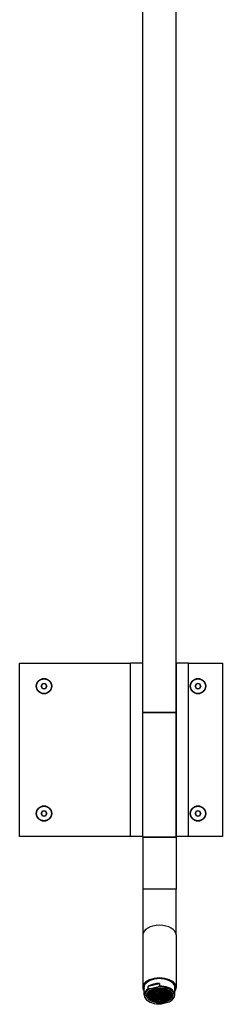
# Model space of a CAD drawing. Header units: millimetres. Extents: x 166.49 to 166.65, y 27.49 to 29.02.
# Tile 1 of 8: x 166.49 to 166.65, y 27.49 to 28.25. Entities that reach past the tile are written whole.
import ezdxf

# ---------------------------------------------------------------- set-up
doc = ezdxf.new("R2010")
doc.units = ezdxf.units.MM
doc.layers.add('SANINDUSA', color=3, linetype='Continuous')

msp = doc.modelspace()

# ---------------------------------------------------------------- linework, layer by layer
at = {"layer": 'SANINDUSA'}
for p, q in [((166.58654, 27.7157), (166.58654, 28.7542)), ((166.61254, 27.7157), (166.61254, 28.7542)), ((166.49054, 27.6192), (166.49054, 27.7542)), ((166.49054, 27.7542), (166.57704, 27.7542)), ((166.58654, 27.7542), (166.57704, 27.7542)), ((166.57704, 27.6192), (166.57704, 27.7542)), ((166.58654, 27.6192), (166.58654, 27.7542)), ((166.61254, 27.7542), (166.61254, 27.6192)), ((166.62204, 27.7542), (166.61254, 27.7542)), ((166.62204, 27.7542), (166.64854, 27.7542)), ((166.62204, 27.6192), (166.62204, 27.7542)), ((166.64854, 27.7542), (166.64854, 27.6192)), ((166.50723, 27.7362), (166.50839, 27.7382)), ((166.50839, 27.7342), (166.50723, 27.7362)), ((166.50839, 27.7382), (166.5107, 27.7382)), ((166.5107, 27.7382), (166.51185, 27.7362)), ((166.51185, 27.7362), (166.5107, 27.7342)), ((166.62723, 27.7362), (166.62839, 27.7382)), ((166.62839, 27.7342), (166.62723, 27.7362)), ((166.62839, 27.7382), (166.6307, 27.7382)), ((166.6307, 27.7382), (166.63185, 27.7362)), ((166.63185, 27.7362), (166.6307, 27.7342)), ((166.5107, 27.7342), (166.50839, 27.7342)), ((166.6307, 27.7342), (166.62839, 27.7342)), ((166.59954, 27.7157), (166.58654, 27.7157)), ((166.58654, 27.6187), (166.58654, 27.7157)), ((166.58654, 27.7157), (166.61254, 27.7157)), ((166.61254, 27.7157), (166.59954, 27.7157)), ((166.61254, 27.6187), (166.61254, 27.7157)), ((166.50723, 27.6372), (166.50839, 27.6392)), ((166.50839, 27.6352), (166.50723, 27.6372)), ((166.50839, 27.6392), (166.5107, 27.6392)), ((166.5107, 27.6392), (166.51185, 27.6372)), ((166.51185, 27.6372), (166.5107, 27.6352)), ((166.62723, 27.6372), (166.62839, 27.6392)), ((166.62839, 27.6352), (166.62723, 27.6372)), ((166.62839, 27.6392), (166.6307, 27.6392)), ((166.6307, 27.6392), (166.63185, 27.6372)), ((166.63185, 27.6372), (166.6307, 27.6352)), ((166.5107, 27.6352), (166.50839, 27.6352)), ((166.6307, 27.6352), (166.62839, 27.6352)), ((166.57704, 27.6192), (166.49054, 27.6192)), ((166.58654, 27.6192), (166.57704, 27.6192)), ((166.58654, 27.6187), (166.58654, 27.57835)), ((166.58654, 27.6187), (166.61254, 27.6187)), ((166.61254, 27.6187), (166.58654, 27.6187)), ((166.62204, 27.6192), (166.61254, 27.6192)), ((166.61254, 27.6187), (166.61254, 27.57835)), ((166.64854, 27.6192), (166.62204, 27.6192)), ((166.61254, 27.57835), (166.58654, 27.57835)), ((166.58654, 27.57835), (166.58654, 27.54279)), ((166.61254, 27.54279), (166.61254, 27.57835)), ((166.58654, 27.54279), (166.58654, 27.50183)), ((166.61254, 27.54279), (166.61254, 27.50183)), ((166.58754, 27.4961), (166.58754, 27.50224)), ((166.59004, 27.49651), (166.59004, 27.49748)), ((166.59075, 27.50283), (166.59955, 27.50503)), ((166.59075, 27.50078), (166.59075, 27.50283)), ((166.59148, 27.49818), (166.59221, 27.49721)), ((166.59314, 27.49887), (166.59158, 27.49848)), ((166.59166, 27.49814), (166.59162, 27.49813)), ((166.59342, 27.49852), (166.5918, 27.49812)), ((166.59199, 27.49817), (166.59253, 27.49745)), ((166.59823, 27.50224), (166.59208, 27.50071)), ((166.59393, 27.49782), (166.59252, 27.49746)), ((166.59421, 27.49747), (166.5926, 27.49707)), ((166.59272, 27.49941), (166.59325, 27.49872)), ((166.59304, 27.49966), (166.59357, 27.49896)), ((166.5934, 27.49852), (166.59405, 27.49767)), ((166.59497, 27.49933), (166.59356, 27.49897)), ((166.59525, 27.49898), (166.59364, 27.49858)), ((166.59423, 27.50039), (166.59376, 27.50027)), ((166.59445, 27.50003), (166.59376, 27.49986)), ((166.59382, 27.49863), (166.59437, 27.49791)), ((166.5942, 27.49747), (166.59485, 27.49661)), ((166.59425, 27.50027), (166.59429, 27.50023)), ((166.59577, 27.49827), (166.59436, 27.49792)), ((166.59443, 27.50003), (166.59508, 27.49917)), ((166.59605, 27.49793), (166.59444, 27.49753)), ((166.59457, 27.50051), (166.5946, 27.50047)), ((166.59601, 27.50083), (166.59459, 27.50048)), ((166.59462, 27.49757), (166.59516, 27.49686)), ((166.59629, 27.50049), (166.59467, 27.50009)), ((166.59486, 27.50014), (166.5954, 27.49942)), ((166.59523, 27.49898), (166.59588, 27.49812)), ((166.5968, 27.49978), (166.59539, 27.49943)), ((166.59708, 27.49944), (166.59547, 27.49904)), ((166.59566, 27.49908), (166.5962, 27.49836)), ((166.59599, 27.50086), (166.59612, 27.50068)), ((166.59603, 27.49793), (166.59668, 27.49707)), ((166.5976, 27.49873), (166.59619, 27.49838)), ((166.59627, 27.50049), (166.59692, 27.49963)), ((166.59788, 27.49839), (166.59627, 27.49799)), ((166.59631, 27.5011), (166.59644, 27.50093)), ((166.5979, 27.50131), (166.59643, 27.50094)), ((166.59645, 27.49803), (166.597, 27.49731)), ((166.59812, 27.50095), (166.59651, 27.50055)), ((166.59669, 27.50059), (166.59724, 27.49987)), ((166.5984, 27.49768), (166.59699, 27.49733)), ((166.59707, 27.49944), (166.59772, 27.49858)), ((166.59864, 27.50024), (166.59723, 27.49989)), ((166.59892, 27.4999), (166.59731, 27.4995)), ((166.59749, 27.49954), (166.59803, 27.49882)), ((166.59786, 27.49838), (166.59851, 27.49753)), ((166.59792, 27.50119), (166.59795, 27.50114)), ((166.59944, 27.49919), (166.59802, 27.49884)), ((166.5981, 27.50095), (166.59875, 27.50009)), ((166.59972, 27.49885), (166.5981, 27.49844)), ((166.59829, 27.49849), (166.59883, 27.49777)), ((166.59903, 27.50118), (166.59834, 27.50101)), ((166.59852, 27.50105), (166.59907, 27.50033)), ((166.60023, 27.49814), (166.59882, 27.49778)), ((166.5989, 27.49989), (166.59955, 27.49904)), ((166.60051, 27.49779), (166.5989, 27.49739)), ((166.60047, 27.5007), (166.59906, 27.50035)), ((166.59909, 27.49744), (166.59963, 27.49672)), ((166.60075, 27.50036), (166.59914, 27.49995)), ((166.59932, 27.5), (166.59987, 27.49928)), ((166.59955, 27.50503), (166.59955, 27.50298)), ((166.5997, 27.49884), (166.60035, 27.49799)), ((166.60127, 27.49965), (166.59986, 27.49929)), ((166.60155, 27.4993), (166.59994, 27.4989)), ((166.60006, 27.50125), (166.60059, 27.50055)), ((166.60012, 27.49895), (166.60067, 27.49823)), ((166.60044, 27.5014), (166.6009, 27.50079)), ((166.6005, 27.49779), (166.60115, 27.49694)), ((166.60207, 27.49859), (166.60066, 27.49824)), ((166.60073, 27.50035), (166.60138, 27.4995)), ((166.60235, 27.49825), (166.60074, 27.49785)), ((166.60241, 27.50118), (166.60089, 27.5008)), ((166.60092, 27.4979), (166.60146, 27.49718)), ((166.60259, 27.50081), (166.60097, 27.50041)), ((166.60116, 27.50046), (166.6017, 27.49974)), ((166.60287, 27.49754), (166.60145, 27.49719)), ((166.60153, 27.4993), (166.60218, 27.49844)), ((166.6031, 27.5001), (166.60169, 27.49975)), ((166.60338, 27.49976), (166.60177, 27.49936)), ((166.60195, 27.49941), (166.6025, 27.49869)), ((166.60233, 27.49825), (166.60298, 27.49739)), ((166.6039, 27.49905), (166.60249, 27.4987)), ((166.60257, 27.50081), (166.60322, 27.49995)), ((166.60418, 27.49871), (166.60257, 27.49831)), ((166.60266, 27.50089), (166.60262, 27.50088)), ((166.60266, 27.50114), (166.60266, 27.50089)), ((166.60266, 27.50089), (166.60268, 27.50087)), ((166.60275, 27.49835), (166.6033, 27.49763)), ((166.60285, 27.5011), (166.60354, 27.5002)), ((166.6047, 27.498), (166.60329, 27.49765)), ((166.60337, 27.49976), (166.60402, 27.4989)), ((166.60498, 27.49766), (166.60337, 27.49726)), ((166.60477, 27.50052), (166.60353, 27.50021)), ((166.60487, 27.50013), (166.60361, 27.49982)), ((166.60379, 27.49986), (166.60433, 27.49914)), ((166.60416, 27.49871), (166.60481, 27.49785)), ((166.60574, 27.49951), (166.60432, 27.49916)), ((166.60602, 27.49917), (166.6044, 27.49877)), ((166.60459, 27.49881), (166.60513, 27.49809)), ((166.60496, 27.49765), (166.60561, 27.4968)), ((166.60653, 27.49846), (166.60512, 27.49811)), ((166.60681, 27.49812), (166.6052, 27.49771)), ((166.60538, 27.49776), (166.60593, 27.49704)), ((166.60557, 27.49973), (166.60585, 27.49936)), ((166.6059, 27.49995), (166.60617, 27.4996)), ((166.60733, 27.49741), (166.60592, 27.49705)), ((166.606, 27.49916), (166.60665, 27.49831)), ((166.60627, 27.49964), (166.60616, 27.49962)), ((166.60637, 27.49926), (166.60624, 27.49922)), ((166.60639, 27.4993), (166.60697, 27.49855)), ((166.6068, 27.49811), (166.60745, 27.49726)), ((166.60729, 27.49865), (166.60696, 27.49856)), ((166.60738, 27.49826), (166.60704, 27.49817)), ((166.60722, 27.49822), (166.60776, 27.4975)), ((166.60787, 27.49754), (166.60775, 27.49751)), ((166.60904, 27.49651), (166.60904, 27.49748)), ((166.61154, 27.4961), (166.61154, 27.50224)), ((166.5909, 27.49607), (166.59118, 27.4957)), ((166.59133, 27.49107), (166.59097, 27.49128)), ((166.5921, 27.49736), (166.59102, 27.49709)), ((166.59238, 27.49702), (166.59112, 27.4967)), ((166.59122, 27.49631), (166.5915, 27.49594)), ((166.59134, 27.49551), (166.59122, 27.49547)), ((166.59133, 27.4955), (166.59198, 27.49465)), ((166.5929, 27.49631), (166.59149, 27.49595)), ((166.59318, 27.49596), (166.59157, 27.49556)), ((166.59186, 27.4948), (166.5917, 27.49476)), ((166.59175, 27.49561), (166.5923, 27.49489)), ((166.59214, 27.49445), (166.5918, 27.49437)), ((166.59213, 27.49445), (166.59277, 27.49359)), ((166.5937, 27.49525), (166.59228, 27.4949)), ((166.59236, 27.49701), (166.59301, 27.49616)), ((166.59398, 27.49491), (166.59237, 27.49451)), ((166.59255, 27.49455), (166.59309, 27.49384)), ((166.59279, 27.49712), (166.59333, 27.4964)), ((166.59294, 27.4934), (166.59281, 27.49337)), ((166.59292, 27.4934), (166.59319, 27.49304)), ((166.59449, 27.4942), (166.59308, 27.49385)), ((166.59316, 27.49596), (166.59381, 27.4951)), ((166.59477, 27.49386), (166.59316, 27.49346)), ((166.59473, 27.49676), (166.59332, 27.49641)), ((166.59335, 27.4935), (166.59351, 27.49329)), ((166.59501, 27.49642), (166.5934, 27.49602)), ((166.59358, 27.49606), (166.59413, 27.49535)), ((166.59396, 27.49491), (166.59461, 27.49405)), ((166.59553, 27.49571), (166.59412, 27.49536)), ((166.59581, 27.49537), (166.5942, 27.49497)), ((166.59529, 27.49315), (166.59421, 27.49288)), ((166.59557, 27.49281), (166.59431, 27.49249)), ((166.59438, 27.49501), (166.59493, 27.49429)), ((166.59476, 27.49386), (166.59541, 27.493)), ((166.59633, 27.49466), (166.59492, 27.49431)), ((166.595, 27.49642), (166.59564, 27.49556)), ((166.59661, 27.49432), (166.595, 27.49392)), ((166.59657, 27.49722), (166.59515, 27.49687)), ((166.59518, 27.49396), (166.59573, 27.49324)), ((166.59685, 27.49688), (166.59523, 27.49648)), ((166.59542, 27.49652), (166.59596, 27.4958)), ((166.59556, 27.4928), (166.59628, 27.49185)), ((166.59713, 27.49361), (166.59572, 27.49326)), ((166.59579, 27.49537), (166.59644, 27.49451)), ((166.59741, 27.49327), (166.5958, 27.49286)), ((166.59736, 27.49617), (166.59595, 27.49582)), ((166.59598, 27.49291), (166.59652, 27.49219)), ((166.59764, 27.49583), (166.59603, 27.49542)), ((166.59622, 27.49547), (166.59676, 27.49475)), ((166.5982, 27.49221), (166.59646, 27.49178)), ((166.59792, 27.49256), (166.59651, 27.4922)), ((166.59659, 27.49431), (166.59724, 27.49346)), ((166.59816, 27.49512), (166.59675, 27.49477)), ((166.59683, 27.49687), (166.59748, 27.49602)), ((166.59844, 27.49478), (166.59683, 27.49437)), ((166.59701, 27.49442), (166.59756, 27.4937)), ((166.59868, 27.49734), (166.59707, 27.49693)), ((166.59725, 27.49698), (166.5978, 27.49626)), ((166.59739, 27.49326), (166.59804, 27.49241)), ((166.59896, 27.49407), (166.59755, 27.49371)), ((166.59763, 27.49582), (166.59828, 27.49497)), ((166.59924, 27.49372), (166.59763, 27.49332)), ((166.5992, 27.49663), (166.59779, 27.49627)), ((166.59781, 27.49337), (166.59836, 27.49265)), ((166.59948, 27.49628), (166.59787, 27.49588)), ((166.59805, 27.49593), (166.5986, 27.49521)), ((166.59819, 27.49221), (166.59871, 27.49153)), ((166.59976, 27.49301), (166.59835, 27.49266)), ((166.59843, 27.49477), (166.59907, 27.49392)), ((166.60004, 27.49267), (166.59843, 27.49227)), ((166.6, 27.49558), (166.59858, 27.49522)), ((166.59861, 27.49231), (166.59903, 27.49177)), ((166.59866, 27.49733), (166.59931, 27.49648)), ((166.60028, 27.49523), (166.59866, 27.49483)), ((166.59885, 27.49488), (166.59939, 27.49416)), ((166.59922, 27.49372), (166.59987, 27.49286)), ((166.60079, 27.49452), (166.59938, 27.49417)), ((166.59946, 27.49628), (166.60011, 27.49543)), ((166.60107, 27.49418), (166.59946, 27.49378)), ((166.60103, 27.49709), (166.59962, 27.49673)), ((166.59965, 27.49382), (166.60019, 27.49311)), ((166.60131, 27.49674), (166.5997, 27.49634)), ((166.59988, 27.49639), (166.60043, 27.49567)), ((166.60002, 27.49267), (166.60067, 27.49181)), ((166.60056, 27.49196), (166.60005, 27.49184)), ((166.60084, 27.49162), (166.60015, 27.49145)), ((166.60159, 27.49347), (166.60018, 27.49312)), ((166.60026, 27.49523), (166.60091, 27.49437)), ((166.60187, 27.49313), (166.60026, 27.49273)), ((166.60183, 27.49603), (166.60042, 27.49568)), ((166.60044, 27.49277), (166.60099, 27.49205)), ((166.60211, 27.49569), (166.6005, 27.49529)), ((166.60068, 27.49533), (166.60123, 27.49462)), ((166.60082, 27.49162), (166.60084, 27.49158)), ((166.60086, 27.48913), (166.60701, 27.49067)), ((166.60239, 27.49242), (166.60098, 27.49207)), ((166.60106, 27.49418), (166.60171, 27.49332)), ((166.60267, 27.49208), (166.60106, 27.49168)), ((166.60263, 27.49498), (166.60122, 27.49463)), ((166.6013, 27.49674), (166.60194, 27.49588)), ((166.60291, 27.49464), (166.6013, 27.49424)), ((166.60148, 27.49428), (166.60203, 27.49356)), ((166.60315, 27.4972), (166.60153, 27.4968)), ((166.60172, 27.49684), (166.60226, 27.49612)), ((166.60186, 27.49313), (166.6025, 27.49227)), ((166.60343, 27.49393), (166.60201, 27.49358)), ((166.60209, 27.49569), (166.60274, 27.49483)), ((166.60371, 27.49359), (166.60209, 27.49318)), ((166.60366, 27.49649), (166.60225, 27.49614)), ((166.60228, 27.49323), (166.60282, 27.49251)), ((166.60394, 27.49615), (166.60233, 27.49575)), ((166.60252, 27.49579), (166.60306, 27.49507)), ((166.60265, 27.49207), (166.60277, 27.49192)), ((166.60422, 27.49288), (166.60281, 27.49253)), ((166.60289, 27.49463), (166.60354, 27.49378)), ((166.6045, 27.49254), (166.60289, 27.49213)), ((166.60446, 27.49544), (166.60305, 27.49509)), ((166.60308, 27.49218), (166.60309, 27.49216)), ((166.60313, 27.4972), (166.60378, 27.49634)), ((166.60474, 27.4951), (166.60313, 27.49469)), ((166.60331, 27.49474), (166.60386, 27.49402)), ((166.60355, 27.4973), (166.6041, 27.49658)), ((166.60369, 27.49358), (166.60434, 27.49273)), ((166.60526, 27.49439), (166.60385, 27.49403)), ((166.60393, 27.49614), (166.60458, 27.49529)), ((166.60554, 27.49404), (166.60393, 27.49364)), ((166.6055, 27.49695), (166.60409, 27.4966)), ((166.60411, 27.49369), (166.60466, 27.49297)), ((166.60578, 27.49661), (166.60417, 27.4962)), ((166.60435, 27.49625), (166.60489, 27.49553)), ((166.60449, 27.49253), (166.60451, 27.4925)), ((166.60532, 27.49315), (166.60465, 27.49298)), ((166.60473, 27.49509), (166.60537, 27.49424)), ((166.60542, 27.49276), (166.60473, 27.49259)), ((166.6063, 27.4959), (166.60488, 27.49554)), ((166.60658, 27.49555), (166.60496, 27.49515)), ((166.60515, 27.4952), (166.60569, 27.49448)), ((166.60552, 27.49404), (166.60604, 27.49336)), ((166.60709, 27.49485), (166.60568, 27.49449)), ((166.60576, 27.4966), (166.60641, 27.49575)), ((166.6075, 27.49454), (166.60576, 27.4941)), ((166.60595, 27.49415), (166.60636, 27.4936)), ((166.60761, 27.49706), (166.606, 27.49666)), ((166.60618, 27.49671), (166.60673, 27.49599)), ((166.60656, 27.49555), (166.60721, 27.4947)), ((166.60797, 27.49631), (166.60672, 27.496)), ((166.60806, 27.49593), (166.6068, 27.49561)), ((166.60698, 27.49566), (166.6076, 27.49483)), ((166.60745, 27.49458), (166.60746, 27.49456)), ((166.60759, 27.49706), (166.60786, 27.49671)), ((166.60775, 27.49107), (166.60801, 27.49122)), ((166.60796, 27.49715), (166.60783, 27.49712)), ((166.60799, 27.4972), (166.60818, 27.49695))]:
    msp.add_line(p, q, dxfattribs=at)
for centre, radius in [((166.50954, 27.7362), 0.006), ((166.50954, 27.7362), 0.00585), ((166.50954, 27.7362), 0.00575), ((166.62954, 27.7362), 0.006), ((166.62954, 27.7362), 0.00585), ((166.62954, 27.7362), 0.00575), ((166.50954, 27.6372), 0.006), ((166.50954, 27.6372), 0.00585), ((166.50954, 27.6372), 0.00575), ((166.62954, 27.6372), 0.006), ((166.62954, 27.6372), 0.00585), ((166.62954, 27.6372), 0.00575)]:
    msp.add_circle(centre, radius, dxfattribs=at)
for centre, start, end in [((166.50954, 27.7362), 150, 210), ((166.50954, 27.7362), 90, 150), ((166.50954, 27.7362), 210, 270), ((166.50954, 27.7362), 30, 90), ((166.50954, 27.7362), 270, 330), ((166.50954, 27.7362), 330, 30), ((166.62954, 27.7362), 150, 210), ((166.62954, 27.7362), 90, 150), ((166.62954, 27.7362), 210, 270), ((166.62954, 27.7362), 30, 90), ((166.62954, 27.7362), 270, 330), ((166.62954, 27.7362), 330, 30), ((166.50954, 27.6372), 150, 210), ((166.50954, 27.6372), 90, 150), ((166.50954, 27.6372), 210, 270), ((166.50954, 27.6372), 30, 90), ((166.50954, 27.6372), 270, 330), ((166.50954, 27.6372), 330, 30), ((166.62954, 27.6372), 150, 210), ((166.62954, 27.6372), 90, 150), ((166.62954, 27.6372), 210, 270), ((166.62954, 27.6372), 30, 90), ((166.62954, 27.6372), 270, 330), ((166.62954, 27.6372), 330, 30)]:
    msp.add_arc(centre, 0.002, start, end, dxfattribs=at)
for centre, major_axis, ratio, start_param, end_param in [((166.59954, 27.54279), (-0.013, 0), 0.573576, 3.141593, 6.283185), ((166.59954, 27.50183), (-0.013, 0), 0.573576, 2.746802, 6.677976), ((166.59954, 27.50183), (-0.0121, 0), 0.573576, 3.012939, 6.411839), ((166.59954, 27.4961), (0.012, 0), 0.573576, 2.392435, 3.917281), ((166.59954, 27.49569), (-0.0115, 0), 0.573576, 5.418853, 7.96852), ((166.59954, 27.50306), (-0.0121, 0), 0.573576, 0.088638, 0.128654), ((166.59954, 27.50224), (0.012, 0), 0.573576, 3.030492, 3.141593), ((166.59954, 27.50306), (0.012, 0), 0.573576, 3.18399, 3.201134), ((166.59954, 27.49651), (-0.0095, 0), 0.573576, 5.995064, 9.712899), ((166.59954, 27.49651), (-0.00875, 0), 0.573576, 5.255375, 7.040106), ((166.59954, 27.49815), (-0.012, 0), 0.573576, 4.711752, 5.534028), ((166.59164, 27.4983), (0.000159, 0.000121), 0.751098, 1.558596, 4.090199), ((166.59163, 27.49828), (-0.000048, 0.000194), 0.326898, 0, 2.385237), ((166.59164, 27.4983), (0.000159, 0.000121), 0.751098, 4.090199, 4.298549), ((166.59164, 27.49829), (0.000258, -0.000091), 0.576637, 4.808514, 4.912689), ((166.59163, 27.49828), (-0.000048, 0.000194), 0.326898, 2.385237, 2.593587), ((166.59164, 27.49829), (0.000078, 0.000221), 0.307751, 3.889899, 3.994074), ((166.59164, 27.49829), (-0.000078, -0.000221), 0.307751, 0.852481, 0.956656), ((166.59164, 27.49829), (0.000258, -0.000091), 0.576637, 4.912689, 5.56487), ((166.59244, 27.49724), (-0.000078, -0.000221), 0.307751, 0.852481, 2.941292), ((166.59288, 27.49954), (0.000159, 0.000121), 0.751098, 5.492689, 11.775874), ((166.59348, 27.49875), (0.000258, -0.000091), 0.576637, 3.859908, 4.912689), ((166.59348, 27.49875), (0.000078, 0.000221), 0.307751, 3.341893, 3.994074), ((166.59348, 27.49875), (-0.000078, -0.000221), 0.307751, 0.852481, 2.941292), ((166.59348, 27.49875), (0.000258, -0.000091), 0.576637, 4.912689, 5.56487), ((166.59371, 27.50006), (-0.000048, 0.000194), 0.326898, 0.561914, 3.141593), ((166.59428, 27.49769), (0.000258, -0.000091), 0.576637, 3.859908, 4.912689), ((166.59441, 27.50039), (0.000159, 0.000121), 0.751098, 5.492689, 11.775874), ((166.59428, 27.49769), (0.000078, 0.000221), 0.307751, 3.341893, 3.994074), ((166.59428, 27.49769), (-0.000078, -0.000221), 0.307751, 0.852481, 2.941292), ((166.59428, 27.49769), (0.000258, -0.000091), 0.576637, 4.912689, 5.56487), ((166.59451, 27.50026), (0.000258, -0.000091), 0.576637, 3.859908, 4.912689), ((166.59451, 27.50026), (0.000078, 0.000221), 0.307751, 3.341893, 3.994074), ((166.59954, 27.5047), (0.00875, 0), 0.573576, 4.096196, 4.128034), ((166.59451, 27.50026), (-0.000078, -0.000221), 0.307751, 0.852481, 2.941292), ((166.59451, 27.50026), (0.000258, -0.000091), 0.576637, 4.912689, 5.56487), ((166.59531, 27.4992), (0.000258, -0.000091), 0.576637, 3.859908, 4.912689), ((166.59531, 27.4992), (0.000078, 0.000221), 0.307751, 3.341893, 3.994074), ((166.59531, 27.4992), (-0.000078, -0.000221), 0.307751, 0.852481, 2.941292), ((166.59531, 27.4992), (0.000258, -0.000091), 0.576637, 4.912689, 5.56487), ((166.59954, 27.5047), (0.00875, 0), 0.573576, 4.220767, 4.378319), ((166.59954, 27.5047), (-0.0075, 0), 0.573576, 1.038507, 1.073983), ((166.59611, 27.49815), (0.000258, -0.000091), 0.576637, 3.859908, 4.912689), ((166.59615, 27.50098), (0.000159, 0.000121), 0.751098, 1.876496, 5.76517), ((166.59611, 27.49815), (0.000078, 0.000221), 0.307751, 3.341893, 3.994074), ((166.59611, 27.49815), (-0.000078, -0.000221), 0.307751, 0.852481, 2.941292), ((166.59611, 27.49815), (0.000258, -0.000091), 0.576637, 4.912689, 5.56487), ((166.59635, 27.50071), (0.000258, -0.000091), 0.576637, 3.859908, 4.912689), ((166.59615, 27.50098), (0.000159, 0.000121), 0.751098, 5.76517, 6.415663), ((166.59635, 27.50071), (0.000078, 0.000221), 0.307751, 3.341893, 3.994074), ((166.59635, 27.50071), (-0.000078, -0.000221), 0.307751, 0.852481, 2.941292), ((166.59635, 27.50071), (0.000258, -0.000091), 0.576637, 4.912689, 5.56487), ((166.59715, 27.49966), (0.000258, -0.000091), 0.576637, 3.859908, 4.912689), ((166.59954, 27.5047), (-0.0075, 0), 0.573576, 1.219026, 1.429836), ((166.59715, 27.49966), (0.000078, 0.000221), 0.307751, 3.341893, 3.994074), ((166.59715, 27.49966), (-0.000078, -0.000221), 0.307751, 0.852481, 2.941292), ((166.59715, 27.49966), (0.000258, -0.000091), 0.576637, 4.912689, 5.56487), ((166.59794, 27.49861), (0.000258, -0.000091), 0.576637, 3.859908, 4.912689), ((166.59808, 27.50131), (0.000159, 0.000121), 0.751098, 2.126969, 5.76517), ((166.59794, 27.49861), (0.000078, 0.000221), 0.307751, 3.341893, 3.994074), ((166.59794, 27.49861), (-0.000078, -0.000221), 0.307751, 0.852481, 2.941292), ((166.59794, 27.49861), (0.000258, -0.000091), 0.576637, 4.912689, 5.56487), ((166.59818, 27.50117), (0.000258, -0.000091), 0.576637, 3.859908, 4.912689), ((166.59818, 27.50117), (0.000078, 0.000221), 0.307751, 3.341893, 3.994074), ((166.59818, 27.50117), (-0.000078, -0.000221), 0.307751, 0.852481, 2.851731), ((166.59818, 27.50117), (0.000258, -0.000091), 0.576637, 4.912689, 5.56487), ((166.59954, 27.49569), (-0.0115, 0), 0.573576, 2.27726, 4.826927), ((166.59808, 27.50131), (0.000159, 0.000121), 0.751098, 5.76517, 5.89563), ((166.59954, 27.5047), (0.00875, 0), 0.573576, 4.56527, 4.657149), ((166.59874, 27.49756), (0.000258, -0.000091), 0.576637, 3.859908, 4.912689), ((166.59874, 27.49756), (0.000078, 0.000221), 0.307751, 3.341893, 3.994074), ((166.59874, 27.49756), (-0.000078, -0.000221), 0.307751, 0.852481, 2.941292), ((166.59874, 27.49756), (0.000258, -0.000091), 0.576637, 4.912689, 5.56487), ((166.59898, 27.50012), (0.000258, -0.000091), 0.576637, 3.859908, 4.912689), ((166.59898, 27.50137), (-0.000048, 0.000194), 0.326898, 1.281176, 4.060208), ((166.59898, 27.50012), (0.000078, 0.000221), 0.307751, 3.341893, 3.994074), ((166.59898, 27.50012), (-0.000078, -0.000221), 0.307751, 0.852481, 2.941292), ((166.59898, 27.50012), (0.000258, -0.000091), 0.576637, 4.912689, 5.56487), ((166.59954, 27.5047), (-0.0075, 0), 0.573576, 1.500433, 1.535022), ((166.59898, 27.50137), (-0.000048, 0.000194), 0.326898, 4.060208, 4.861529), ((166.59954, 27.4961), (0.012, 0), 0.573576, 5.534028, 7.853345), ((166.59978, 27.49907), (0.000258, -0.000091), 0.576637, 3.859908, 4.912689), ((166.59954, 27.5047), (0.00875, 0), 0.573576, 4.715224, 4.900549), ((166.59978, 27.49907), (0.000078, 0.000221), 0.307751, 3.341893, 3.994074), ((166.59978, 27.49907), (-0.000078, -0.000221), 0.307751, 0.852481, 2.941292), ((166.59978, 27.49907), (0.000258, -0.000091), 0.576637, 4.912689, 5.56487), ((166.60022, 27.50137), (0.000159, 0.000121), 0.751098, 2.059855, 5.702676), ((166.60058, 27.49802), (0.000258, -0.000091), 0.576637, 3.859908, 4.912689), ((166.60058, 27.49802), (0.000078, 0.000221), 0.307751, 3.341893, 3.994074), ((166.60058, 27.49802), (-0.000078, -0.000221), 0.307751, 0.852481, 2.941292), ((166.60058, 27.49802), (0.000258, -0.000091), 0.576637, 4.912689, 5.56487), ((166.60081, 27.50058), (0.000258, -0.000091), 0.576637, 3.859908, 4.912689), ((166.60081, 27.50058), (0.000078, 0.000221), 0.307751, 3.341893, 3.994074), ((166.60081, 27.50058), (-0.000078, -0.000221), 0.307751, 0.852481, 2.941292), ((166.60081, 27.50058), (0.000258, -0.000091), 0.576637, 4.912689, 5.56487), ((166.60161, 27.49953), (0.000258, -0.000091), 0.576637, 3.859908, 4.912689), ((166.59954, 27.5047), (-0.0075, 0), 0.573576, 1.839306, 1.990698), ((166.60161, 27.49953), (0.000078, 0.000221), 0.307751, 3.341893, 3.994074), ((166.60161, 27.49953), (-0.000078, -0.000221), 0.307751, 0.852481, 2.941292), ((166.60161, 27.49953), (0.000258, -0.000091), 0.576637, 4.912689, 5.56487), ((166.59954, 27.5047), (0.00875, 0), 0.573576, 4.954195, 5.130948), ((166.60241, 27.49847), (0.000258, -0.000091), 0.576637, 3.859908, 4.912689), ((166.60241, 27.49847), (0.000078, 0.000221), 0.307751, 3.341893, 3.994074), ((166.60241, 27.49847), (-0.000078, -0.000221), 0.307751, 0.852481, 2.941292), ((166.60241, 27.49847), (0.000258, -0.000091), 0.576637, 4.912689, 5.56487), ((166.60267, 27.50104), (-0.000048, 0.000194), 0.326898, 0.887124, 2.385237), ((166.60265, 27.50104), (0.000078, 0.000221), 0.307751, 3.341893, 3.994074), ((166.60264, 27.50105), (0.000159, 0.000121), 0.751098, 4.090199, 4.298549), ((166.60265, 27.50104), (0.000258, -0.000091), 0.576637, 4.808514, 4.912689), ((166.60265, 27.50104), (-0.000078, -0.000221), 0.307751, 0.852481, 0.956656), ((166.60265, 27.50104), (0.000258, -0.000091), 0.576637, 4.912689, 5.016864), ((166.60264, 27.50105), (0.000159, 0.000121), 0.751098, 4.298549, 5.847649), ((166.60267, 27.50104), (-0.000048, 0.000194), 0.326898, 2.385237, 2.593587), ((166.60321, 27.49742), (0.000258, -0.000091), 0.576637, 3.859908, 4.912689), ((166.59954, 27.5047), (-0.0075, 0), 0.573576, 2.052144, 2.103086), ((166.60321, 27.49742), (-0.000078, -0.000221), 0.307751, 0.852481, 2.941292), ((166.60345, 27.49998), (0.000258, -0.000091), 0.576637, 3.859908, 4.912689), ((166.60345, 27.49998), (0.000078, 0.000221), 0.307751, 3.341893, 3.994074), ((166.60345, 27.49998), (-0.000078, -0.000221), 0.307751, 0.852481, 2.941292), ((166.60345, 27.49998), (0.000258, -0.000091), 0.576637, 4.912689, 5.56487), ((166.59954, 27.5047), (0.00875, 0), 0.573576, 5.183603, 5.328582), ((166.60424, 27.49893), (0.000258, -0.000091), 0.576637, 3.859908, 4.912689), ((166.59954, 27.49651), (-0.00875, 0), 0.573576, 3.552094, 4.169403), ((166.60424, 27.49893), (0.000078, 0.000221), 0.307751, 3.341893, 3.994074), ((166.60424, 27.49893), (-0.000078, -0.000221), 0.307751, 0.852481, 2.941292), ((166.60424, 27.49893), (0.000258, -0.000091), 0.576637, 4.912689, 5.56487), ((166.60482, 27.50033), (-0.000048, 0.000194), 0.326898, 4.630964, 10.914149), ((166.60504, 27.49788), (0.000258, -0.000091), 0.576637, 3.859908, 4.912689), ((166.60504, 27.49788), (0.000078, 0.000221), 0.307751, 3.341893, 3.994074), ((166.60504, 27.49788), (-0.000078, -0.000221), 0.307751, 0.852481, 2.941292), ((166.60504, 27.49788), (0.000258, -0.000091), 0.576637, 4.912689, 5.56487), ((166.59954, 27.49651), (-0.00875, 0), 0.573576, 2.310947, 3.552094), ((166.60573, 27.49985), (0.000159, 0.000121), 0.751098, 0.70419, 5.76517), ((166.60608, 27.49939), (0.000258, -0.000091), 0.576637, 3.859908, 4.912689), ((166.60573, 27.49985), (0.000159, 0.000121), 0.751098, 5.76517, 6.168561), ((166.60608, 27.49939), (0.000078, 0.000221), 0.307751, 3.341893, 3.994074), ((166.60608, 27.49939), (-0.000078, -0.000221), 0.307751, 0.852481, 2.941292), ((166.60608, 27.49939), (0.000258, -0.000091), 0.576637, 4.912689, 5.56487), ((166.60632, 27.49945), (-0.000048, 0.000194), 0.326898, 4.630964, 10.914149), ((166.60688, 27.49834), (0.000258, -0.000091), 0.576637, 3.859908, 4.912689), ((166.60688, 27.49834), (0.000078, 0.000221), 0.307751, 3.341893, 3.994074), ((166.60688, 27.49834), (-0.000078, -0.000221), 0.307751, 0.852481, 2.941292), ((166.60688, 27.49834), (0.000258, -0.000091), 0.576637, 4.912689, 5.56487), ((166.60733, 27.49845), (-0.000048, 0.000194), 0.326898, 4.630964, 10.914149), ((166.60767, 27.49729), (-0.000078, -0.000221), 0.307751, 0.852481, 2.941292), ((166.60791, 27.49735), (-0.000048, 0.000194), 0.326898, 4.630964, 10.914149), ((166.59954, 27.50224), (0.012, 0), 0.573576, 0, 0.1111), ((166.59954, 27.50306), (0.012, 0), 0.573576, 6.223644, 6.240788), ((166.59954, 27.50306), (-0.0121, 0), 0.573576, 3.012939, 3.052955), ((166.59106, 27.49619), (0.000159, 0.000121), 0.751098, 5.492689, 11.775874), ((166.59107, 27.49689), (-0.000048, 0.000194), 0.326898, 0, 3.141593), ((166.59117, 27.49567), (-0.000048, 0.000194), 0.326898, 0.641777, 3.141593), ((166.59141, 27.49573), (0.000258, -0.000091), 0.576637, 3.859908, 4.912689), ((166.59141, 27.49573), (0.000078, 0.000221), 0.307751, 3.341893, 3.994074), ((166.59141, 27.49573), (-0.000078, -0.000221), 0.307751, 0.852481, 2.941292), ((166.59141, 27.49573), (0.000258, -0.000091), 0.576637, 4.912689, 5.56487), ((166.59175, 27.49456), (-0.000048, 0.000194), 0.326898, 0, 3.141593), ((166.59221, 27.49468), (0.000258, -0.000091), 0.576637, 3.859908, 4.912689), ((166.59221, 27.49468), (0.000078, 0.000221), 0.307751, 3.341893, 3.994074), ((166.59244, 27.49724), (0.000258, -0.000091), 0.576637, 3.859908, 4.912689), ((166.59221, 27.49468), (-0.000078, -0.000221), 0.307751, 0.852481, 2.941292), ((166.59221, 27.49468), (0.000258, -0.000091), 0.576637, 4.912689, 5.56487), ((166.59244, 27.49724), (0.000078, 0.000221), 0.307751, 3.341893, 3.994074), ((166.59244, 27.49724), (0.000258, -0.000091), 0.576637, 4.912689, 5.56487), ((166.59276, 27.49356), (-0.000048, 0.000194), 0.326898, 0.641777, 3.141593), ((166.593, 27.49362), (0.000258, -0.000091), 0.576637, 3.859908, 4.912689), ((166.593, 27.49362), (0.000078, 0.000221), 0.307751, 3.341893, 3.994074), ((166.593, 27.49362), (-0.000078, -0.000221), 0.307751, 0.852481, 2.941292), ((166.593, 27.49362), (0.000258, -0.000091), 0.576637, 4.912689, 5.56487), ((166.59324, 27.49619), (0.000258, -0.000091), 0.576637, 3.859908, 4.912689), ((166.59324, 27.49619), (0.000078, 0.000221), 0.307751, 3.341893, 3.994074), ((166.59335, 27.49316), (0.000159, 0.000121), 0.751098, 3.141593, 5.76517), ((166.59324, 27.49619), (-0.000078, -0.000221), 0.307751, 0.852481, 2.941292), ((166.59324, 27.49619), (0.000258, -0.000091), 0.576637, 4.912689, 5.56487), ((166.59954, 27.49651), (-0.00875, 0), 0.573576, 0.774904, 1.188922), ((166.59335, 27.49316), (0.000159, 0.000121), 0.751098, 5.76517, 6.283185), ((166.59404, 27.49513), (0.000258, -0.000091), 0.576637, 3.859908, 4.912689), ((166.59404, 27.49513), (0.000078, 0.000221), 0.307751, 3.341893, 3.994074), ((166.59404, 27.49513), (-0.000078, -0.000221), 0.307751, 0.852481, 2.941292), ((166.59404, 27.49513), (0.000258, -0.000091), 0.576637, 4.912689, 5.56487), ((166.59426, 27.49269), (-0.000048, 0.000194), 0.326898, 0, 3.141593), ((166.59484, 27.49408), (0.000258, -0.000091), 0.576637, 3.859908, 4.912689), ((166.59484, 27.49408), (0.000078, 0.000221), 0.307751, 3.341893, 3.994074), ((166.59484, 27.49408), (-0.000078, -0.000221), 0.307751, 0.852481, 2.941292), ((166.59484, 27.49408), (0.000258, -0.000091), 0.576637, 4.912689, 5.56487), ((166.59507, 27.49664), (0.000258, -0.000091), 0.576637, 3.859908, 4.912689), ((166.59507, 27.49664), (0.000078, 0.000221), 0.307751, 3.341893, 3.994074), ((166.59507, 27.49664), (-0.000078, -0.000221), 0.307751, 0.852481, 2.941292), ((166.59507, 27.49664), (0.000258, -0.000091), 0.576637, 4.912689, 5.56487), ((166.59564, 27.49303), (0.000258, -0.000091), 0.576637, 3.859908, 4.912689), ((166.59564, 27.49303), (0.000078, 0.000221), 0.307751, 3.341893, 3.994074), ((166.59587, 27.49559), (0.000258, -0.000091), 0.576637, 3.859908, 4.912689), ((166.59564, 27.49303), (-0.000078, -0.000221), 0.307751, 0.852481, 2.941292), ((166.59564, 27.49303), (0.000258, -0.000091), 0.576637, 4.912689, 5.56487), ((166.59587, 27.49559), (0.000078, 0.000221), 0.307751, 3.341893, 3.994074), ((166.59587, 27.49559), (-0.000078, -0.000221), 0.307751, 0.852481, 2.941292), ((166.59587, 27.49559), (0.000258, -0.000091), 0.576637, 4.912689, 5.56487), ((166.59644, 27.49197), (0.000159, 0.000121), 0.751098, 3.141593, 4.090199), ((166.59643, 27.49198), (0.000258, -0.000091), 0.576637, 4.808514, 4.912689), ((166.59641, 27.49197), (-0.000048, 0.000194), 0.326898, 2.385237, 2.593587), ((166.59643, 27.49198), (0.000078, 0.000221), 0.307751, 3.889899, 3.994074), ((166.59644, 27.49197), (0.000159, 0.000121), 0.751098, 4.090199, 4.298549), ((166.59641, 27.49197), (-0.000048, 0.000194), 0.326898, 2.593587, 3.141593), ((166.59643, 27.49198), (-0.000078, -0.000221), 0.307751, 0.852481, 2.941292), ((166.59643, 27.49198), (0.000258, -0.000091), 0.576637, 4.912689, 5.016864), ((166.59667, 27.49454), (0.000258, -0.000091), 0.576637, 3.859908, 4.912689), ((166.59954, 27.49651), (-0.00875, 0), 0.573576, 1.219179, 1.477011), ((166.59667, 27.49454), (0.000078, 0.000221), 0.307751, 3.341893, 3.994074), ((166.59667, 27.49454), (-0.000078, -0.000221), 0.307751, 0.852481, 2.941292), ((166.59667, 27.49454), (0.000258, -0.000091), 0.576637, 4.912689, 5.56487), ((166.59691, 27.4971), (0.000258, -0.000091), 0.576637, 3.859908, 4.912689), ((166.59691, 27.4971), (0.000078, 0.000221), 0.307751, 3.341893, 3.994074), ((166.59691, 27.4971), (-0.000078, -0.000221), 0.307751, 0.852481, 2.941292), ((166.59691, 27.4971), (0.000258, -0.000091), 0.576637, 4.912689, 5.56487), ((166.59747, 27.49349), (0.000258, -0.000091), 0.576637, 3.859908, 4.912689), ((166.59747, 27.49349), (0.000078, 0.000221), 0.307751, 3.341893, 3.994074), ((166.59747, 27.49349), (-0.000078, -0.000221), 0.307751, 0.852481, 2.941292), ((166.59747, 27.49349), (0.000258, -0.000091), 0.576637, 4.912689, 5.56487), ((166.59771, 27.49605), (0.000258, -0.000091), 0.576637, 3.859908, 4.912689), ((166.59771, 27.49605), (0.000078, 0.000221), 0.307751, 3.341893, 3.994074), ((166.59771, 27.49605), (-0.000078, -0.000221), 0.307751, 0.852481, 2.941292), ((166.59771, 27.49605), (0.000258, -0.000091), 0.576637, 4.912689, 5.56487), ((166.59827, 27.49244), (0.000258, -0.000091), 0.576637, 3.859908, 4.912689), ((166.59827, 27.49244), (0.000078, 0.000221), 0.307751, 3.341893, 3.994074), ((166.59827, 27.49244), (-0.000078, -0.000221), 0.307751, 0.852481, 2.941292), ((166.59827, 27.49244), (0.000258, -0.000091), 0.576637, 4.912689, 5.56487), ((166.59851, 27.495), (0.000258, -0.000091), 0.576637, 3.859908, 4.912689), ((166.59851, 27.495), (0.000078, 0.000221), 0.307751, 3.341893, 3.994074), ((166.59851, 27.495), (-0.000078, -0.000221), 0.307751, 0.852481, 2.941292), ((166.59851, 27.495), (0.000258, -0.000091), 0.576637, 4.912689, 5.56487), ((166.59887, 27.49165), (0.000159, 0.000121), 0.751098, 3.141593, 5.76517), ((166.59954, 27.49651), (-0.00875, 0), 0.573576, 1.499169, 1.633202), ((166.59887, 27.49165), (0.000159, 0.000121), 0.751098, 5.76517, 6.283185), ((166.5993, 27.49395), (0.000258, -0.000091), 0.576637, 3.859908, 4.912689), ((166.5993, 27.49395), (0.000078, 0.000221), 0.307751, 3.341893, 3.994074), ((166.5993, 27.49395), (-0.000078, -0.000221), 0.307751, 0.852481, 2.941292), ((166.5993, 27.49395), (0.000258, -0.000091), 0.576637, 4.912689, 5.56487), ((166.59954, 27.49651), (0.000258, -0.000091), 0.576637, 3.859908, 4.912689), ((166.59954, 27.49651), (0.000078, 0.000221), 0.307751, 3.341893, 3.994074), ((166.59954, 27.49651), (-0.000078, -0.000221), 0.307751, 0.852481, 2.941292), ((166.59954, 27.49651), (0.000258, -0.000091), 0.576637, 4.912689, 5.56487), ((166.6001, 27.49289), (0.000258, -0.000091), 0.576637, 3.859908, 4.912689), ((166.6001, 27.49164), (-0.000048, 0.000194), 0.326898, 0, 3.141593), ((166.6001, 27.49289), (0.000078, 0.000221), 0.307751, 3.341893, 3.994074), ((166.6001, 27.49289), (-0.000078, -0.000221), 0.307751, 0.852481, 2.941292), ((166.6001, 27.49289), (0.000258, -0.000091), 0.576637, 4.912689, 5.56487), ((166.60034, 27.49545), (0.000258, -0.000091), 0.576637, 3.859908, 4.912689), ((166.60034, 27.49545), (0.000078, 0.000221), 0.307751, 3.341893, 3.994074), ((166.60034, 27.49545), (-0.000078, -0.000221), 0.307751, 0.852481, 2.941292), ((166.60034, 27.49545), (0.000258, -0.000091), 0.576637, 4.912689, 5.56487), ((166.59954, 27.49651), (-0.00875, 0), 0.573576, 1.670031, 1.725453), ((166.6009, 27.49184), (0.000258, -0.000091), 0.576637, 3.859908, 4.912689), ((166.601, 27.4917), (0.000159, 0.000121), 0.751098, 3.141593, 5.501822), ((166.6009, 27.49184), (0.000078, 0.000221), 0.307751, 3.341893, 3.994074), ((166.6009, 27.49184), (-0.000078, -0.000221), 0.307751, 0.852481, 2.941292), ((166.6009, 27.49184), (0.000258, -0.000091), 0.576637, 4.912689, 5.56487), ((166.60114, 27.4944), (0.000258, -0.000091), 0.576637, 3.859908, 4.912689), ((166.59954, 27.49651), (-0.00875, 0), 0.573576, 1.745819, 1.961679), ((166.60114, 27.4944), (0.000078, 0.000221), 0.307751, 3.341893, 3.994074), ((166.60114, 27.4944), (-0.000078, -0.000221), 0.307751, 0.852481, 2.941292), ((166.60114, 27.4944), (0.000258, -0.000091), 0.576637, 4.912689, 5.56487), ((166.60137, 27.49696), (0.000258, -0.000091), 0.576637, 3.859908, 4.912689), ((166.60137, 27.49696), (0.000078, 0.000221), 0.307751, 3.341893, 3.994074), ((166.60137, 27.49696), (-0.000078, -0.000221), 0.307751, 0.852481, 2.941292), ((166.60137, 27.49696), (0.000258, -0.000091), 0.576637, 4.912689, 5.56487), ((166.60194, 27.49335), (0.000258, -0.000091), 0.576637, 3.859908, 4.912689), ((166.60194, 27.49335), (0.000078, 0.000221), 0.307751, 3.341893, 3.994074), ((166.60217, 27.49591), (0.000258, -0.000091), 0.576637, 3.859908, 4.912689), ((166.60194, 27.49335), (-0.000078, -0.000221), 0.307751, 0.852481, 2.941292), ((166.60194, 27.49335), (0.000258, -0.000091), 0.576637, 4.912689, 5.56487), ((166.60217, 27.49591), (0.000078, 0.000221), 0.307751, 3.341893, 3.994074), ((166.60217, 27.49591), (-0.000078, -0.000221), 0.307751, 0.852481, 2.941292), ((166.60217, 27.49591), (0.000258, -0.000091), 0.576637, 4.912689, 5.56487), ((166.60273, 27.4923), (0.000258, -0.000091), 0.576637, 3.859908, 4.912689), ((166.60273, 27.4923), (0.000078, 0.000221), 0.307751, 3.341893, 3.994074), ((166.60273, 27.4923), (-0.000078, -0.000221), 0.307751, 0.852481, 2.941292), ((166.60273, 27.4923), (0.000258, -0.000091), 0.576637, 4.912689, 5.56487), ((166.60297, 27.49486), (0.000258, -0.000091), 0.576637, 3.859908, 4.912689), ((166.60293, 27.49204), (0.000159, 0.000121), 0.751098, 3.141593, 5.76517), ((166.60297, 27.49486), (0.000078, 0.000221), 0.307751, 3.341893, 3.994074), ((166.60297, 27.49486), (-0.000078, -0.000221), 0.307751, 0.852481, 2.941292), ((166.60297, 27.49486), (0.000258, -0.000091), 0.576637, 4.912689, 5.56487), ((166.59954, 27.49651), (-0.00875, 0), 0.573576, 1.975719, 2.292564), ((166.60293, 27.49204), (0.000159, 0.000121), 0.751098, 5.76517, 6.283185), ((166.60321, 27.49742), (0.000078, 0.000221), 0.307751, 3.341893, 3.994074), ((166.60321, 27.49742), (0.000258, -0.000091), 0.576637, 4.912689, 5.56487), ((166.60377, 27.49381), (0.000258, -0.000091), 0.576637, 3.859908, 4.912689), ((166.60377, 27.49381), (0.000078, 0.000221), 0.307751, 3.341893, 3.994074), ((166.60377, 27.49381), (-0.000078, -0.000221), 0.307751, 0.852481, 2.941292), ((166.60377, 27.49381), (0.000258, -0.000091), 0.576637, 4.912689, 5.56487), ((166.60401, 27.49637), (0.000258, -0.000091), 0.576637, 3.859908, 4.912689), ((166.60401, 27.49637), (0.000078, 0.000221), 0.307751, 3.341893, 3.994074), ((166.60401, 27.49637), (-0.000078, -0.000221), 0.307751, 0.852481, 2.941292), ((166.60401, 27.49637), (0.000258, -0.000091), 0.576637, 4.912689, 5.56487), ((166.60457, 27.49276), (0.000258, -0.000091), 0.576637, 3.859908, 4.912689), ((166.60457, 27.49276), (0.000078, 0.000221), 0.307751, 3.341893, 3.994074), ((166.60467, 27.49262), (0.000159, 0.000121), 0.751098, 3.141593, 5.501822), ((166.60457, 27.49276), (-0.000078, -0.000221), 0.307751, 0.852481, 2.941292), ((166.60457, 27.49276), (0.000258, -0.000091), 0.576637, 4.912689, 5.56487), ((166.6048, 27.49532), (0.000258, -0.000091), 0.576637, 3.859908, 4.912689), ((166.6048, 27.49532), (0.000078, 0.000221), 0.307751, 3.341893, 3.994074), ((166.6048, 27.49532), (-0.000078, -0.000221), 0.307751, 0.852481, 2.941292), ((166.6048, 27.49532), (0.000258, -0.000091), 0.576637, 4.912689, 5.56487), ((166.60537, 27.49296), (-0.000048, 0.000194), 0.326898, 4.630964, 10.914149), ((166.6056, 27.49427), (0.000258, -0.000091), 0.576637, 3.859908, 4.912689), ((166.6056, 27.49427), (0.000078, 0.000221), 0.307751, 3.341893, 3.994074), ((166.6056, 27.49427), (-0.000078, -0.000221), 0.307751, 0.852481, 2.941292), ((166.6056, 27.49427), (0.000258, -0.000091), 0.576637, 4.912689, 5.56487), ((166.60584, 27.49683), (0.000258, -0.000091), 0.576637, 3.859908, 4.912689), ((166.60584, 27.49683), (0.000078, 0.000221), 0.307751, 3.341893, 3.994074), ((166.60584, 27.49683), (-0.000078, -0.000221), 0.307751, 0.852481, 2.941292), ((166.60584, 27.49683), (0.000258, -0.000091), 0.576637, 4.912689, 5.56487), ((166.6062, 27.49348), (0.000159, 0.000121), 0.751098, 3.141593, 5.76517), ((166.6062, 27.49348), (0.000159, 0.000121), 0.751098, 5.76517, 6.283185), ((166.60664, 27.49578), (0.000258, -0.000091), 0.576637, 3.859908, 4.912689), ((166.60664, 27.49578), (0.000078, 0.000221), 0.307751, 3.341893, 3.994074), ((166.60664, 27.49578), (-0.000078, -0.000221), 0.307751, 0.852481, 2.941292), ((166.60664, 27.49578), (0.000258, -0.000091), 0.576637, 4.912689, 5.56487), ((166.60744, 27.49472), (0.000258, -0.000091), 0.576637, 3.859908, 4.912689), ((166.60744, 27.49472), (0.000078, 0.000221), 0.307751, 3.889899, 3.994074), ((166.60745, 27.49471), (0.000159, 0.000121), 0.751098, 4.090199, 4.298549), ((166.60744, 27.49472), (-0.000078, -0.000221), 0.307751, 0.852481, 0.956656), ((166.60744, 27.49472), (0.000258, -0.000091), 0.576637, 4.912689, 5.016864), ((166.60767, 27.49729), (0.000258, -0.000091), 0.576637, 3.859908, 4.912689), ((166.60746, 27.49473), (-0.000048, 0.000194), 0.326898, 2.385237, 2.593587), ((166.60745, 27.49471), (0.000159, 0.000121), 0.751098, 4.298549, 6.283185), ((166.60746, 27.49473), (-0.000048, 0.000194), 0.326898, 2.593587, 3.851605), ((166.60767, 27.49729), (0.000078, 0.000221), 0.307751, 3.341893, 3.994074), ((166.60767, 27.49729), (0.000258, -0.000091), 0.576637, 4.912689, 5.56487), ((166.60802, 27.49683), (0.000159, 0.000121), 0.751098, 3.141593, 5.76517), ((166.60801, 27.49612), (-0.000048, 0.000194), 0.326898, 4.630964, 10.914149), ((166.60802, 27.49683), (0.000159, 0.000121), 0.751098, 5.76517, 6.283185)]:
    msp.add_ellipse(centre, major_axis=major_axis, ratio=ratio, start_param=start_param, end_param=end_param, dxfattribs=at)
msp.add_ellipse((166.59954, 27.49569), major_axis=(-0.01, 0), ratio=0.573576, dxfattribs=at)
for points, weights in [([(166.59208, 27.50071), (166.59143, 27.50071), (166.59075, 27.50078)], [1, 1.00734377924, 1.01092215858]), ([(166.59955, 27.50298), (166.59887, 27.50257), (166.59823, 27.50224)], [1.01092215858, 1.00734377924, 1]), ([(166.60801, 27.49122), (166.60817, 27.49131), (166.60833, 27.49141)], [1.00903080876, 1.01008061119, 1.01092215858])]:
    msp.add_rational_spline(points, weights, degree=2, dxfattribs=at)

doc.saveas('drawing.dxf')
